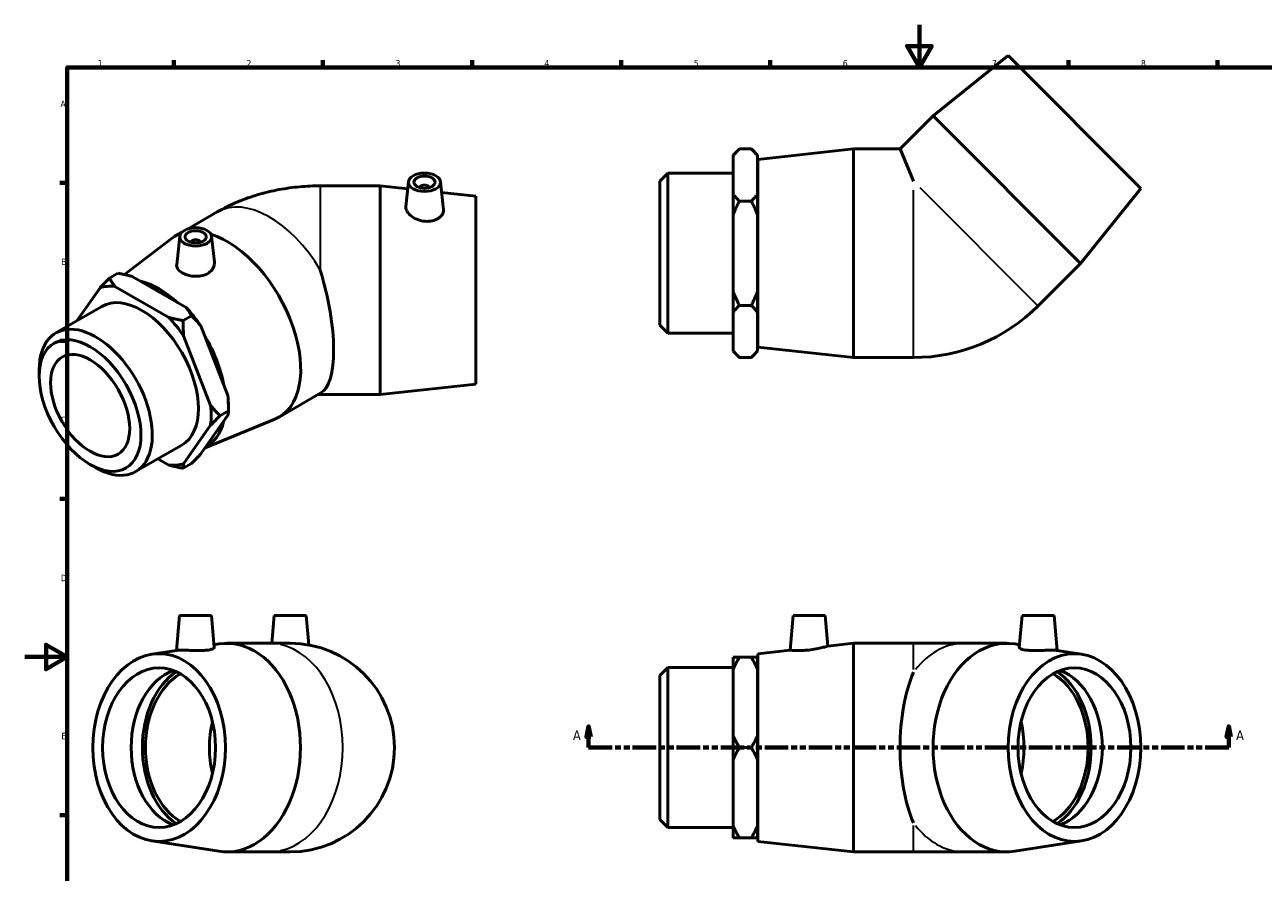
# Model space of a CAD drawing. Header units: millimetres. Extents: x 0 to 899, y -190 to 594.
# Tile 2 of 3: x 0 to 582, y 196 to 594. Entities that reach past the tile are written whole.
import ezdxf

# ---------------------------------------------------------------- set-up
doc = ezdxf.new("R2010")
doc.units = ezdxf.units.MM
doc.linetypes.add('DOUBLE_DASH_CHAIN', pattern=[1.2403, 0.6614, -0.0827, 0.1654, -0.0827, 0.1654, -0.0827])
for name, color, linetype, lineweight in [('Border (ANSI)', 7, 'Continuous', 70), ('Section Line (ANSI)', 7, 'DOUBLE_DASH_CHAIN', 70), ('Visible (ANSI)', 7, 'Continuous', 50), ('Visible Narrow (ANSI)', 7, 'Continuous', 35)]:
    doc.layers.add(name, color=color, linetype=linetype, lineweight=lineweight)
doc.styles.add('Label Text (ANSI)', font='tahoma.ttf')
doc.styles.add('Note Text (ANSI)', font='tahoma.ttf')

# ---------------------------------------------------------------- blocks, each defined once
blk = doc.blocks.new('Borders Default Border')
at = {"layer": 'Border (ANSI)'}
for p, q in [((70.08, 574), (70.08, 577.45)), ((140.17, 574), (140.17, 577.45)), ((210.25, 574), (210.25, 577.45)), ((280.33, 574), (280.33, 577.45)), ((350.42, 574), (350.42, 577.45)), ((490.58, 574), (490.58, 577.45)), ((560.67, 574), (560.67, 577.45)), ((20, 519.75), (16.55, 519.75)), ((20, 445.5), (16.55, 445.5)), ((20, 371.25), (16.55, 371.25)), ((20, 222.75), (16.55, 222.75))]:
    blk.add_line(p, q, dxfattribs=at)
at = {"layer": 'Border (ANSI)', "flags": 128}
for points in [[(420.5, 594), (420.5, 574), (414.73, 584), (426.27, 584), (420.5, 574)], [(20, 20), (20, 574), (821, 574), (821, 20), (20, 20)], [(0, 297), (20, 297), (10, 302.77), (10, 291.23), (20, 297)]]:
    blk.add_lwpolyline(points, dxfattribs=at)
at = {"layer": 'Border (ANSI)', "color": 230, "true_color": 0xff0080, "char_height": 3.05, "attachment_point": 7, "style": 'Note Text (ANSI)'}
for s, insert in [('1', (34.35, 574.4)), ('2', (104.2, 574.4)), ('3', (174.26, 574.34)), ('4', (244.23, 574.4)), ('5', (314.48, 574.34)), ('6', (384.49, 574.34)), ('7', (454.6, 574.4)), ('8', (524.63, 574.33)), ('A', (16.78, 555.35)), ('B', (17.15, 481.1)), ('C', (16.95, 406.8)), ('D', (16.96, 332.6)), ('E', (17.21, 258.35))]:
    blk.add_mtext(s, dxfattribs=dict(at, insert=insert))
blk = doc.blocks.new('2dTransSection0')
at = {"layer": 'Section Line (ANSI)', "linetype": 'Continuous'}
for p, q in [((265, 264.43), (264, 259.43)), ((265, 259.43), (265, 264.43)), ((266, 259.43), (265, 264.43)), ((565.85, 264.43), (564.85, 259.43)), ((565.85, 259.43), (565.85, 264.43)), ((566.85, 259.43), (565.85, 264.43)), ((264, 259.43), (266, 259.43)), ((265, 254.43), (265, 259.43)), ((564.85, 259.43), (566.85, 259.43)), ((565.85, 254.43), (565.85, 259.43)), ((265, 254.43), (276.1, 254.43)), ((554.76, 254.43), (565.85, 254.43))]:
    blk.add_line(p, q, dxfattribs=at)
at = {"layer": 'Section Line (ANSI)', "linetype": 'DOUBLE_DASH_CHAIN', "ltscale": 16.686979}
blk.add_line((265, 254.43), (565.85, 254.43), dxfattribs=at)
at = {"layer": 'Section Line (ANSI)', "linetype": 'Continuous', "flags": 128}
for points in [[(266, 259.43), (265, 264.43), (264, 259.43), (266, 259.43)], [(566.85, 259.43), (565.85, 264.43), (564.85, 259.43), (566.85, 259.43)]]:
    blk.add_lwpolyline(points, dxfattribs=at)
at = {"layer": 'Section Line (ANSI)'}
for points in [[(266, 259.43), (265, 264.43), (264, 259.43), (266, 259.43)], [(566.85, 259.43), (565.85, 264.43), (564.85, 259.43), (566.85, 259.43)]]:
    blk.add_solid(points, dxfattribs=at)
at = {"layer": 'Section Line (ANSI)', "char_height": 4.57, "attachment_point": 7, "style": 'Label Text (ANSI)'}
for insert in [(257.64, 257.93), (569.32, 257.93)]:
    blk.add_mtext('A', dxfattribs=dict(at, insert=insert))

msp = doc.modelspace()

# ---------------------------------------------------------------- linework, layer by layer
at = {"layer": 'Visible (ANSI)'}
for p, q in [((462.164, 579.503), (426.88, 551.148)), ((462.164, 579.503), (524.531, 517.136)), ((426.88, 551.148), (411.409, 535.678)), ((426.88, 551.148), (496.176, 481.851)), ((332.931, 532.738), (335.871, 535.678)), ((341.491, 535.678), (335.871, 535.678)), ((344.431, 532.738), (341.491, 535.678)), ((344.531, 530.778), (389.531, 535.678)), ((389.531, 437.678), (389.531, 535.678)), ((389.531, 535.678), (411.409, 535.678)), ((411.409, 535.678), (417.661, 520.585)), ((332.931, 532.383), (332.931, 532.738)), ((332.931, 514.473), (332.931, 532.383)), ((344.431, 532.738), (344.431, 532.383)), ((344.431, 532.383), (344.431, 514.473)), ((344.531, 442.578), (344.531, 530.778)), ((298.531, 520.51), (302.29, 524.27)), ((302.29, 524.27), (302.29, 449.086)), ((302.29, 524.27), (332.931, 524.27)), ((344.431, 524.178), (344.531, 524.178)), ((167.047, 518.341), (138.917, 518.341)), ((167.047, 518.341), (167.047, 420.341)), ((180.025, 516.928), (167.047, 518.341)), ((180.386, 520.295), (179.136, 508.632)), ((195.358, 520.295), (196.776, 507.068)), ((298.531, 452.845), (298.531, 520.51)), ((185.872, 517.576), (185.872, 517.39)), ((189.872, 517.576), (189.872, 517.39)), ((212.047, 513.441), (195.904, 515.198)), ((212.047, 513.441), (212.047, 425.241)), ((332.931, 504.588), (332.931, 514.473)), ((344.431, 514.473), (344.431, 504.588)), ((524.531, 517.136), (496.176, 481.851)), ((341.491, 511.178), (335.871, 511.178)), ((76.747, 498.171), (90.488, 506.084)), ((332.931, 468.767), (332.931, 504.588)), ((344.431, 504.588), (344.431, 468.767)), ((70.597, 494.63), (73.732, 496.435)), ((46.943, 476.623), (68.777, 493.413)), ((72.839, 494.641), (71.406, 481.284)), ((78.324, 491.923), (78.324, 491.736)), ((82.324, 491.923), (82.324, 491.736)), ((87.81, 494.641), (89.112, 482.499)), ((496.176, 481.851), (476.285, 461.96)), ((39.782, 474.986), (43.756, 477.275)), ((50.495, 475.789), (75.824, 461.203)), ((35.374, 470.465), (24.463, 454.899)), ((67.692, 456.52), (42.363, 471.106)), ((332.931, 458.883), (332.931, 468.767)), ((344.431, 468.767), (344.431, 458.883)), ((14.602, 449.22), (36.268, 461.697)), ((341.491, 462.178), (335.871, 462.178)), ((74.431, 455.034), (78.405, 457.322)), ((332.931, 440.973), (332.931, 458.883)), ((344.431, 458.883), (344.431, 440.973)), ((82.813, 452.512), (95.478, 419.858)), ((298.531, 452.845), (302.29, 449.086)), ((302.29, 449.086), (332.931, 449.086)), ((344.431, 449.178), (344.531, 449.178)), ((87.346, 415.175), (74.682, 447.829)), ((344.531, 442.578), (389.531, 437.678)), ((332.931, 440.618), (332.931, 440.973)), ((332.931, 440.618), (335.871, 437.678)), ((341.491, 437.678), (335.871, 437.678)), ((344.431, 440.618), (341.491, 437.678)), ((344.431, 440.973), (344.431, 440.618)), ((389.531, 437.678), (417.661, 437.678)), ((6.78, 428.889), (6.78, 431.951)), ((212.047, 425.241), (167.047, 420.341)), ((119.503, 409.705), (139.196, 421.045)), ((167.047, 420.341), (138.917, 420.341)), ((95.729, 415.047), (95.729, 412.653)), ((95.478, 410.526), (82.813, 392.458)), ((84.814, 395.312), (117.536, 408.741)), ((95.729, 412.653), (91.755, 410.365)), ((74.682, 387.775), (87.346, 405.843)), ((52.121, 384.067), (73.787, 396.543)), ((62.57, 390.084), (67.692, 387.134)), ((30.611, 387.506), (33.259, 385.969)), ((78.405, 387.937), (74.431, 385.648)), ((72.716, 316.427), (71.283, 300.056)), ((72.716, 316.427), (87.716, 316.427)), ((87.716, 316.427), (89.028, 301.427)), ((117.263, 316.427), (116.126, 303.427)), ((117.263, 316.427), (132.263, 316.427)), ((132.263, 316.427), (133.469, 302.648)), ((361.206, 316.427), (359.785, 300.188)), ((361.206, 316.427), (376.206, 316.427)), ((376.206, 316.427), (377.458, 302.113)), ((468.754, 316.427), (467.441, 301.427)), ((468.754, 316.427), (483.754, 316.427)), ((483.754, 316.427), (485.186, 300.056)), ((88.909, 302.786), (91.168, 303.136)), ((94.941, 303.427), (114.832, 303.427)), ((124.763, 303.427), (114.832, 303.427)), ((377.458, 302.113), (389.531, 303.427)), ((389.531, 205.427), (389.531, 303.427)), ((389.531, 303.427), (417.661, 303.427)), ((441.637, 303.427), (417.661, 303.427)), ((461.528, 303.427), (441.637, 303.427)), ((467.56, 302.786), (465.301, 303.136)), ((59.726, 298.265), (71.448, 300.081)), ((344.531, 298.527), (359.785, 300.188)), ((344.531, 210.327), (344.531, 298.527)), ((496.743, 298.265), (485.021, 300.081)), ((298.531, 288.26), (302.29, 292.019)), ((302.29, 292.019), (302.29, 216.835)), ((302.29, 292.019), (332.931, 292.019)), ((332.931, 291.156), (332.931, 296.863)), ((332.931, 260.134), (332.931, 291.156)), ((335.871, 296.863), (341.491, 296.863)), ((344.431, 296.863), (344.431, 291.156)), ((344.431, 291.927), (344.531, 291.927)), ((344.431, 291.156), (344.431, 260.134)), ((298.531, 220.595), (298.531, 288.26)), ((332.931, 248.72), (332.931, 260.134)), ((344.431, 260.134), (344.431, 248.72)), ((341.491, 254.427), (335.871, 254.427)), ((332.931, 217.699), (332.931, 248.72)), ((344.431, 248.72), (344.431, 217.699)), ((298.531, 220.595), (302.29, 216.835)), ((302.29, 216.835), (332.931, 216.835)), ((332.931, 211.992), (332.931, 217.699)), ((344.431, 217.699), (344.431, 211.992)), ((344.431, 216.927), (344.531, 216.927)), ((59.726, 210.59), (91.168, 205.719)), ((341.491, 211.992), (335.871, 211.992)), ((344.531, 210.327), (389.531, 205.427)), ((496.743, 210.59), (465.301, 205.719)), ((94.941, 205.427), (114.832, 205.427)), ((114.832, 205.427), (124.763, 205.427)), ((389.531, 205.427), (417.661, 205.427)), ((417.661, 205.427), (441.637, 205.427)), ((461.528, 205.427), (441.637, 205.427))]:
    msp.add_line(p, q, dxfattribs=at)
for centre, radius, end in [((417.661, 520.585), 82.907, 315), ((124.763, 254.427), 49, 90)]:
    msp.add_arc(centre, radius, 270, end, dxfattribs=at)
for centre, major_axis, ratio in [((187.872, 520.029), (7.5, 0), 0.5758617), ((187.872, 520.029), (5, 0), 0.5758617), ((80.324, 494.375), (7.5, 0), 0.5758617), ((80.324, 494.375), (5, 0), 0.5758617), ((30.703, 415.113), (16.884, -29.319), 0.5780931), ((30.703, 415.113), (13.132, -22.804), 0.5780931), ((63.121, 254.427), (0, -44.1), 0.7071068), ((493.348, 254.427), (0, -44.1), 0.7071068), ((63.121, 254.427), (0, -37.5), 0.7071068), ((493.348, 254.427), (0, -37.5), 0.7071068)]:
    msp.add_ellipse(centre, major_axis=major_axis, ratio=ratio, dxfattribs=at)
for centre, major_axis, ratio, start_param, end_param in [((187.872, 517.576), (-2, 0), 0.5758617, 2.9729035, 6.4518745), ((95.05, 452.167), (-24.453, 42.463), 0.5780931, 6.1787708, 6.3604068), ((95.05, 452.167), (24.453, -42.463), 0.5780931, 6.2059638, 8.8606214), ((80.324, 491.923), (-2, 0), 0.5758617, 2.9729035, 6.4518745), ((124.872, 469.341), (13.053, -48.823), 0.3183383, 0.0849033, 1.6788039), ((63.23, 433.844), (22.007, -38.216), 0.5780931, 2.0743042, 2.6419522), ((55.028, 429.12), (-22.985, 39.915), 0.5780931, 5.8990973, 6.1475419), ((55.028, 429.12), (-18.76, 32.577), 0.5780931, 3.1415927, 6.2831853), ((63.159, 433.803), (-22.985, 39.915), 0.5780931, 4.8518998, 5.1003444), ((55.028, 429.12), (22.985, -39.915), 0.5780931, 1.7103071, 1.9587517), ((33.361, 416.643), (18.76, -32.577), 0.5780931, 5.4958534, 10.2121098), ((63.23, 433.844), (22.007, -38.216), 0.5780931, 1.0241421, 1.5977192), ((63.159, 433.803), (-22.985, 39.915), 0.5780931, 3.9289245, 4.0531468), ((55.028, 429.12), (22.985, -39.915), 0.5780931, 0.6631096, 0.9115542), ((63.23, 433.844), (22.007, -38.216), 0.5780931, 6.2682264, 6.8256104), ((55.028, 429.12), (22.985, -39.915), 0.5780931, 5.8990973, 6.1475419), ((94.941, 254.427), (0, 49), 0.7071068, 3.0324874, 6.3922905), ((461.528, 254.427), (0, -49), 0.7071068, 3.0324874, 6.3922905), ((76.509, 254.427), (0, -37.5), 0.7071068, 3.3967983, 6.0279796), ((83.203, 254.427), (0, 39.512), 0.7071068, 0.4427553, 2.6988373), ((83.203, 254.427), (0, -37.5), 0.7071068, 3.5299479, 5.89483), ((431.706, 254.427), (0, -49), 0.4142136, 3.9058203, 5.5189576), ((473.266, 254.427), (0, 37.5), 0.7071068, 3.5299479, 5.89483), ((473.266, 254.427), (0, -39.512), 0.7071068, 0.4427553, 2.6988373), ((479.96, 254.427), (0, 37.5), 0.7071068, 3.3967983, 6.0279796), ((113.326, 254.427), (0, 37.5), 0.7071068, 1.2427284, 1.8988642), ((443.143, 254.427), (0, -37.5), 0.7071068, 1.2427284, 1.8988642)]:
    msp.add_ellipse(centre, major_axis=major_axis, ratio=ratio, start_param=start_param, end_param=end_param, dxfattribs=at)
for points in [[(332.931, 532.383), (334.173, 533.979), (335.871, 535.678)], [(341.491, 535.678), (343.19, 533.979), (344.431, 532.383)], [(335.871, 511.178), (334.173, 512.876), (332.931, 514.473)], [(344.431, 514.473), (343.19, 512.876), (341.491, 511.178)], [(332.931, 504.588), (334.173, 507.781), (335.871, 511.178)], [(341.491, 511.178), (343.19, 507.781), (344.431, 504.588)], [(39.782, 474.986), (37.381, 472.581), (35.374, 470.465)], [(42.363, 471.106), (40.983, 472.912), (39.782, 474.986)], [(43.756, 477.275), (47.359, 476.583), (50.495, 475.789)], [(335.871, 462.178), (334.173, 465.574), (332.931, 468.767)], [(344.431, 468.767), (343.19, 465.574), (341.491, 462.178)], [(75.824, 461.203), (77.204, 459.397), (78.405, 457.322)], [(332.931, 458.883), (334.173, 460.479), (335.871, 462.178)], [(341.491, 462.178), (343.19, 460.479), (344.431, 458.883)], [(74.431, 455.034), (70.828, 455.725), (67.692, 456.52)], [(74.682, 447.829), (74.431, 451.246), (74.431, 455.034)], [(78.405, 457.322), (80.807, 454.917), (82.813, 452.512)], [(335.871, 437.678), (334.173, 439.376), (332.931, 440.973)], [(344.431, 440.973), (343.19, 439.376), (341.491, 437.678)], [(95.478, 419.858), (95.729, 416.441), (95.729, 412.653)], [(91.755, 410.365), (89.353, 412.77), (87.346, 415.175)], [(87.346, 405.843), (89.353, 407.96), (91.755, 410.365)], [(95.729, 412.653), (95.729, 411.631), (95.478, 410.526)], [(82.813, 392.458), (80.807, 390.342), (78.405, 387.937)], [(67.692, 387.134), (70.828, 386.34), (74.431, 385.648)], [(74.431, 385.648), (74.431, 386.67), (74.682, 387.775)], [(335.871, 296.863), (334.173, 296.863), (332.931, 296.863)], [(332.931, 291.156), (334.173, 293.921), (335.871, 296.863)], [(344.431, 296.863), (343.19, 296.863), (341.491, 296.863)], [(341.491, 296.863), (343.19, 293.921), (344.431, 291.156)], [(335.871, 254.427), (334.173, 257.369), (332.931, 260.134)], [(344.431, 260.134), (343.19, 257.369), (341.491, 254.427)], [(332.931, 248.72), (334.173, 251.486), (335.871, 254.427)], [(341.491, 254.427), (343.19, 251.486), (344.431, 248.72)], [(335.871, 211.992), (334.173, 214.934), (332.931, 217.699)], [(344.431, 217.699), (343.19, 214.934), (341.491, 211.992)], [(332.931, 211.992), (334.173, 211.992), (335.871, 211.992)], [(341.491, 211.992), (343.19, 211.992), (344.431, 211.992)]]:
    msp.add_rational_spline(points, [1, 1.00241153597, 1], degree=2, dxfattribs=at)
for points, knots in [([(90.488, 506.084), (93.667, 507.915), (96.866, 509.472), (103.283, 512.157), (106.501, 513.284), (112.954, 515.177), (116.187, 515.943), (122.667, 517.155), (125.913, 517.601), (132.411, 518.194), (135.664, 518.341), (138.917, 518.341)], [4.71238898, 4.71238898, 4.71238898, 4.71238898, 4.86946861, 4.86946861, 5.02654825, 5.02654825, 5.18362788, 5.18362788, 5.34070751, 5.34070751, 5.49778714, 5.49778714, 5.49778714, 5.49778714]), ([(196.775, 507.068), (196.787, 506.962), (196.793, 506.857), (196.793, 506.118), (196.578, 505.423), (195.699, 504.119), (195.036, 503.513), (193.503, 502.565), (192.531, 502.161), (190.395, 501.682), (189.232, 501.609), (186.996, 501.777), (185.781, 502.045), (183.551, 502.898), (182.536, 503.482), (180.946, 504.715), (180.26, 505.445), (179.346, 506.926), (179.12, 507.674), (179.12, 508.428), (179.125, 508.531), (179.137, 508.632)], [1.2656703, 1.2656703, 1.2656703, 1.2656703, 1.320106, 1.320106, 1.6508506, 1.6508506, 1.9815952, 1.9815952, 2.3109037, 2.3109037, 2.6402121, 2.6402121, 2.9854185, 2.9854185, 3.3306249, 3.3306249, 3.6699513, 3.6699513, 4.0092777, 4.0092777, 4.0627483, 4.0627483, 4.0627483, 4.0627483]), ([(86.434, 477.431), (85.647, 476.901), (84.653, 476.459), (82.485, 475.912), (81.31, 475.804), (79.111, 475.861), (77.938, 476.03), (75.781, 476.609), (74.796, 477.018), (73.237, 477.916), (72.556, 478.466), (71.642, 479.656), (71.407, 480.297), (71.388, 481.034), (71.393, 481.158), (71.407, 481.284)], [0, 0, 0, 0, 0.3293084, 0.3293084, 0.6586168, 0.6586168, 0.9893614, 0.9893614, 1.320106, 1.320106, 1.6508506, 1.6508506, 1.9815952, 1.9815952, 2.0470172, 2.0470172, 2.0470172, 2.0470172]), ([(89.111, 482.499), (89.129, 482.337), (89.138, 482.176), (89.138, 481.203), (88.908, 480.323), (87.969, 478.714), (87.26, 477.987), (86.434, 477.431)], [4.62021946, 4.62021946, 4.62021946, 4.62021946, 4.68793054, 4.68793054, 5.03313694, 5.03313694, 5.37834334, 5.37834334, 5.37834334, 5.37834334]), ([(137.872, 420.283), (137.994, 420.297), (138.13, 420.31), (138.401, 420.328), (138.534, 420.334), (138.751, 420.34), (138.834, 420.341), (138.917, 420.341)], [-0.98304345, -0.98304345, -0.98304345, -0.98304345, -0.90128677, -0.90128677, -0.82900351, -0.82900351, -0.78539816, -0.78539816, -0.78539816, -0.78539816]), ([(86.326, 300.273), (85.538, 300.156), (84.545, 300.076), (82.377, 300.006), (81.202, 300.015), (79.002, 300.062), (77.829, 300.104), (75.672, 300.168), (74.687, 300.188), (73.128, 300.188), (72.448, 300.168), (71.748, 300.119), (71.568, 300.099), (71.45, 300.081)], [0, 0, 0, 0, 0.3293084, 0.3293084, 0.6586168, 0.6586168, 0.9893614, 0.9893614, 1.320106, 1.320106, 1.6508506, 1.6508506, 1.8261572, 1.8261572, 1.8261572, 1.8261572]), ([(89.028, 301.427), (89.029, 301.419), (89.029, 301.412), (89.029, 301.208), (88.799, 300.981), (87.861, 300.573), (87.151, 300.395), (86.326, 300.273)], [4.67449656, 4.67449656, 4.67449656, 4.67449656, 4.68793054, 4.68793054, 5.03313694, 5.03313694, 5.37834334, 5.37834334, 5.37834334, 5.37834334]), ([(368.438, 300.273), (367.346, 300.156), (366.183, 300.076), (364.047, 300.006), (363.075, 300.015), (361.542, 300.062), (360.879, 300.104), (360, 300.168), (359.785, 300.188), (359.785, 300.188)], [0, 0, 0, 0, 0.3293084, 0.3293084, 0.6586168, 0.6586168, 0.9893614, 0.9893614, 1.320106, 1.320106, 1.320106, 1.320106]), ([(377.458, 302.113), (377.458, 302.113), (377.232, 302.044), (376.318, 301.785), (375.632, 301.597), (374.042, 301.208), (373.027, 300.981), (370.797, 300.573), (369.581, 300.395), (368.438, 300.273)], [4.0092777, 4.0092777, 4.0092777, 4.0092777, 4.3486041, 4.3486041, 4.6879305, 4.6879305, 5.0331369, 5.0331369, 5.3783433, 5.3783433, 5.3783433, 5.3783433]), ([(485.019, 300.081), (484.901, 300.099), (484.721, 300.119), (484.022, 300.168), (483.341, 300.188), (481.782, 300.188), (480.797, 300.168), (478.64, 300.104), (477.467, 300.062), (475.268, 300.015), (474.093, 300.006), (471.924, 300.076), (470.931, 300.156), (469.318, 300.395), (468.609, 300.573), (467.67, 300.981), (467.44, 301.208), (467.44, 301.412), (467.441, 301.419), (467.441, 301.427)], [0.8140549, 0.8140549, 0.8140549, 0.8140549, 0.9893614, 0.9893614, 1.320106, 1.320106, 1.6508506, 1.6508506, 1.9815952, 1.9815952, 2.3109037, 2.3109037, 2.6402121, 2.6402121, 2.9854185, 2.9854185, 3.3306249, 3.3306249, 3.3440589, 3.3440589, 3.3440589, 3.3440589])]:
    msp.add_open_spline(points, degree=3, knots=knots, dxfattribs=at)
at = {"layer": 'Visible Narrow (ANSI)'}
for p, q in [((138.917, 518.341), (138.917, 478.735)), ((417.661, 438.011), (417.661, 516.233)), ((420.738, 517.508), (476.049, 462.196)), ((138.917, 420.885), (138.917, 420.341)), ((417.661, 291.071), (417.661, 303.392)), ((417.661, 205.463), (417.661, 217.784))]:
    msp.add_line(p, q, dxfattribs=at)
for centre, major_axis, ratio, start_param, end_param in [((114.941, 463.622), (-24.453, 42.463), 0.5780931, 4.7354932, 6.2831853), ((114.832, 254.427), (0, 49), 0.7071068, 3.2986723, 6.1261057), ((441.637, 254.427), (0, 49), 0.7071068, 0.0382114, 0.7260163), ((441.637, 254.427), (0, -49), 0.7071068, 5.557169, 6.2449739)]:
    msp.add_ellipse(centre, major_axis=major_axis, ratio=ratio, start_param=start_param, end_param=end_param, dxfattribs=at)

# ---------------------------------------------------------------- block references
msp.add_blockref('Borders Default Border', (0, 0))
at = {"layer": 'Section Line (ANSI)'}
msp.add_blockref('2dTransSection0', (0, 0), dxfattribs=at)

doc.saveas('drawing.dxf')
